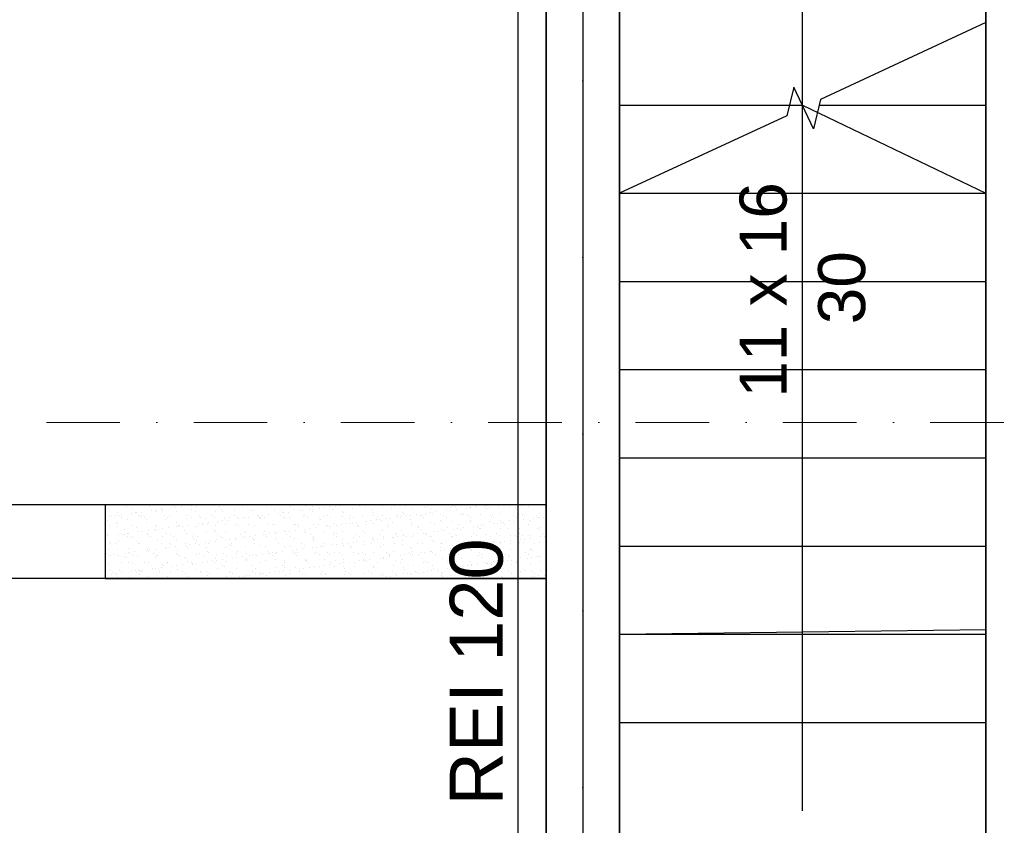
# Model space of a CAD drawing. Header units: millimetres. Extents: x -7023 to 53801, y 9849 to 33561.
# Tile 49 of 256: x 8721 to 9056, y 18642 to 18916. Entities that reach past the tile are written whole.
import ezdxf

# ---------------------------------------------------------------- set-up
doc = ezdxf.new("R2010")
doc.units = ezdxf.units.MM
for name, pattern in [('ACAD_ISO03W100', [30, 12, -18]), ('DASHDOT', [1, 0.5, -0.25, 0, -0.25]), ('DASHDOTX2', [2, 1, -0.5, 0, -0.5])]:
    doc.linetypes.add(name, pattern=pattern)
doc.layers.add('.IE_podklad', color=252, linetype='Continuous')
doc.layers.add('PROJEKT osie', color=251, linetype='DASHDOTX2', lineweight=9)
doc.styles.add('Arial CE', font='arial.ttf')
doc.styles.add('Opisowy', font='arial.ttf')

# ---------------------------------------------------------------- blocks, each defined once
blk = doc.blocks.new('OSIE DOMKU')
at = {"layer": 'PROJEKT osie', "ltscale": 30}
blk.add_line((-30336.49, 6224.51), (-30336.49, 4137.08), dxfattribs=at)

msp = doc.modelspace()

# ---------------------------------------------------------------- linework, layer by layer
at = {"layer": '.IE_podklad', "ltscale": 30}
msp.add_line((8912.58, 19961.54), (8912.58, 17874.11), dxfattribs=at)
at = {"layer": '.IE_podklad', "linetype": 'ACAD_ISO03W100', "lineweight": 30, "ltscale": 0.4}
msp.add_line((8925.06, 19787.05), (8925.06, 18133.37), dxfattribs=at)
at = {"layer": '.IE_podklad', "lineweight": 35}
for p, q in [((8900.06, 18523.76), (8900.06, 19717.61)), ((8925.06, 19692.61), (8925.06, 18523.76)), ((9049.57, 18514.06), (9049.57, 19422.59))]:
    msp.add_line(p, q, dxfattribs=at)
at = {"layer": '.IE_podklad'}
for p, q in [((8890.6, 18348.06), (8890.6, 19130.61)), ((8987.31, 18856.61), (8987.31, 18886.61)), ((8987.31, 18886.61), (9049.57, 18856.61)), ((8992.91, 18886.61), (9049.57, 18886.61)), ((8925.06, 18856.61), (9049.57, 18856.61)), ((8987.31, 18646.61), (8987.31, 18856.61)), ((8925.06, 18826.61), (9049.57, 18826.61)), ((8925.06, 18796.61), (9049.57, 18796.61)), ((8925.06, 18766.61), (9049.57, 18766.61)), ((8900.06, 18750.61), (8750.06, 18750.61)), ((8750.06, 18750.61), (8750.06, 18725.61)), ((8750.59, 18750.28), (8750.59, 18750.28)), ((8757.38, 18750.1), (8757.38, 18750.1)), ((8757.45, 18750.53), (8757.45, 18750.53)), ((8765.29, 18750.11), (8765.29, 18750.11)), ((8770.6, 18750.58), (8770.6, 18750.58)), ((8773.2, 18750.13), (8773.2, 18750.13)), ((8776.06, 18749.93), (8776.06, 18749.93)), ((8779.51, 18750.38), (8779.51, 18750.38)), ((8780.83, 18750.56), (8780.83, 18750.56)), ((8781.11, 18750.14), (8781.11, 18750.14)), ((8789.02, 18750.15), (8789.02, 18750.15)), ((8796.93, 18750.17), (8796.93, 18750.17)), ((8804.84, 18750.18), (8804.84, 18750.18)), ((8812.75, 18750.2), (8812.75, 18750.2)), ((8818.28, 18750.42), (8818.28, 18750.42)), ((8820.66, 18750.21), (8820.66, 18750.21)), ((8826.26, 18749.96), (8826.26, 18749.96)), ((8828.57, 18750.23), (8828.57, 18750.23)), ((8829.71, 18750.42), (8829.71, 18750.42)), ((8831.03, 18750.59), (8831.03, 18750.59)), ((8836.48, 18750.24), (8836.48, 18750.24)), ((8838.28, 18750.53), (8838.28, 18750.53)), ((8838.75, 18750.1), (8838.75, 18750.1)), ((8844.39, 18750.25), (8844.39, 18750.25)), ((8848.6, 18750.31), (8848.6, 18750.31)), ((8852.3, 18750.27), (8852.3, 18750.27)), ((8858.76, 18750.22), (8858.76, 18750.22)), ((8859.23, 18749.79), (8859.23, 18749.79)), ((8860.21, 18750.28), (8860.21, 18750.28)), ((8867.56, 18749.74), (8867.56, 18749.74)), ((8868.12, 18750.3), (8868.12, 18750.3)), ((8869.07, 18750), (8869.07, 18750)), ((8874.21, 18749.82), (8874.21, 18749.82)), ((8874.39, 18749.72), (8874.39, 18749.72)), ((8876.03, 18750.31), (8876.03, 18750.31)), ((8876.46, 18750), (8876.46, 18750)), ((8879.24, 18749.91), (8879.24, 18749.91)), ((8879.91, 18750.45), (8879.91, 18750.45)), ((8880.71, 18749.79), (8880.71, 18749.79)), ((8883.94, 18750.33), (8883.94, 18750.33)), ((8887.57, 18750.04), (8887.57, 18750.04)), ((8891.85, 18750.34), (8891.85, 18750.34)), ((8894.22, 18750.12), (8894.22, 18750.12)), ((8899.76, 18750.36), (8899.76, 18750.36)), ((8751.42, 18747.1), (8751.42, 18747.1)), ((8752.16, 18746.78), (8752.16, 18746.78)), ((8753.48, 18746.96), (8753.48, 18746.96)), ((8754.17, 18748.02), (8754.17, 18748.02)), ((8754.5, 18746.88), (8754.5, 18746.88)), ((8755.54, 18747.23), (8755.54, 18747.23)), ((8758.99, 18747.68), (8758.99, 18747.68)), ((8759.05, 18749.33), (8759.05, 18749.33)), ((8760.32, 18747.86), (8760.32, 18747.86)), ((8760.67, 18747.99), (8760.67, 18747.99)), ((8761.58, 18747.01), (8761.58, 18747.01)), ((8762.05, 18746.58), (8762.05, 18746.58)), ((8762.38, 18748.13), (8762.38, 18748.13)), ((8762.41, 18746.89), (8762.41, 18746.89)), ((8765.83, 18748.58), (8765.83, 18748.58)), ((8767.15, 18748.76), (8767.15, 18748.76)), ((8767.53, 18748.23), (8767.53, 18748.23)), ((8769.22, 18749.24), (8769.22, 18749.24)), ((8769.22, 18749.03), (8769.22, 18749.03)), ((8769.69, 18748.81), (8769.69, 18748.81)), ((8770.32, 18746.9), (8770.32, 18746.9)), ((8771.9, 18746.79), (8771.9, 18746.79)), ((8772.67, 18749.48), (8772.67, 18749.48)), ((8773.99, 18749.66), (8773.99, 18749.66)), ((8774.18, 18748.32), (8774.18, 18748.32)), ((8778.23, 18746.92), (8778.23, 18746.92)), ((8779.53, 18749.01), (8779.53, 18749.01)), ((8780.68, 18748.29), (8780.68, 18748.29)), ((8782.06, 18746.7), (8782.06, 18746.7)), ((8786.14, 18746.93), (8786.14, 18746.93)), ((8787.54, 18748.53), (8787.54, 18748.53)), ((8789.69, 18748.93), (8789.69, 18748.93)), ((8790.16, 18748.5), (8790.16, 18748.5)), ((8792.37, 18746.47), (8792.37, 18746.47)), ((8794.05, 18746.95), (8794.05, 18746.95)), ((8794.19, 18748.62), (8794.19, 18748.62)), ((8800.01, 18748.7), (8800.01, 18748.7)), ((8800.68, 18748.59), (8800.68, 18748.59)), ((8801.96, 18746.96), (8801.96, 18746.96)), ((8802.36, 18746.82), (8802.36, 18746.82)), ((8802.54, 18746.39), (8802.54, 18746.39)), ((8803.68, 18746.99), (8803.68, 18746.99)), ((8805.75, 18747.26), (8805.75, 18747.26)), ((8807.55, 18748.83), (8807.55, 18748.83)), ((8809.2, 18747.72), (8809.2, 18747.72)), ((8809.87, 18746.98), (8809.87, 18746.98)), ((8810.17, 18748.62), (8810.17, 18748.62)), ((8810.52, 18747.89), (8810.52, 18747.89)), ((8810.64, 18748.19), (8810.64, 18748.19)), ((8812.58, 18748.16), (8812.58, 18748.16)), ((8814.19, 18748.92), (8814.19, 18748.92)), ((8816.03, 18748.62), (8816.03, 18748.62)), ((8817.35, 18748.79), (8817.35, 18748.79)), ((8817.63, 18746.54), (8817.63, 18746.54)), ((8817.78, 18746.99), (8817.78, 18746.99)), ((8819.42, 18749.06), (8819.42, 18749.06)), ((8820.48, 18748.39), (8820.48, 18748.39)), ((8820.69, 18748.89), (8820.69, 18748.89)), ((8822.87, 18749.52), (8822.87, 18749.52)), ((8824.19, 18749.69), (8824.19, 18749.69)), ((8824.28, 18746.62), (8824.28, 18746.62)), ((8825.69, 18747), (8825.69, 18747)), ((8827.55, 18749.14), (8827.55, 18749.14)), ((8830.65, 18748.3), (8830.65, 18748.3)), ((8830.77, 18746.59), (8830.77, 18746.59)), ((8831.12, 18747.87), (8831.12, 18747.87)), ((8833.6, 18747.02), (8833.6, 18747.02)), ((8834.2, 18749.22), (8834.2, 18749.22)), ((8837.63, 18746.84), (8837.63, 18746.84)), ((8840.7, 18749.19), (8840.7, 18749.19)), ((8840.96, 18748.08), (8840.96, 18748.08)), ((8841.51, 18747.03), (8841.51, 18747.03)), ((8844.28, 18746.92), (8844.28, 18746.92)), ((8847.56, 18749.44), (8847.56, 18749.44)), ((8849.11, 18746.4), (8849.11, 18746.4)), ((8849.42, 18747.05), (8849.42, 18747.05)), ((8850.49, 18746.37), (8850.49, 18746.37)), ((8850.78, 18746.89), (8850.78, 18746.89)), ((8851.13, 18747.99), (8851.13, 18747.99)), ((8851.59, 18747.56), (8851.59, 18747.56)), ((8852.56, 18746.85), (8852.56, 18746.85)), ((8853.88, 18747.02), (8853.88, 18747.02)), ((8854.21, 18749.52), (8854.21, 18749.52)), ((8855.95, 18747.3), (8855.95, 18747.3)), ((8857.33, 18747.06), (8857.33, 18747.06)), ((8857.64, 18747.14), (8857.64, 18747.14)), ((8858.4, 18746.38), (8858.4, 18746.38)), ((8859.4, 18747.75), (8859.4, 18747.75)), ((8860.7, 18749.49), (8860.7, 18749.49)), ((8860.72, 18747.92), (8860.72, 18747.92)), ((8861.44, 18747.77), (8861.44, 18747.77)), ((8862.78, 18748.2), (8862.78, 18748.2)), ((8864.29, 18747.22), (8864.29, 18747.22)), ((8865.24, 18747.08), (8865.24, 18747.08)), ((8866.23, 18748.65), (8866.23, 18748.65)), ((8866.31, 18746.39), (8866.31, 18746.39)), ((8867.56, 18748.82), (8867.56, 18748.82)), ((8869.62, 18749.1), (8869.62, 18749.1)), ((8870.79, 18747.19), (8870.79, 18747.19)), ((8871.6, 18747.68), (8871.6, 18747.68)), ((8872.07, 18747.25), (8872.07, 18747.25)), ((8873.07, 18749.55), (8873.07, 18749.55)), ((8873.15, 18747.09), (8873.15, 18747.09)), ((8874.22, 18746.41), (8874.22, 18746.41)), ((8877.65, 18747.44), (8877.65, 18747.44)), ((8879.71, 18749.48), (8879.71, 18749.48)), ((8881.06, 18747.11), (8881.06, 18747.11)), ((8881.92, 18747.46), (8881.92, 18747.46)), ((8882.13, 18746.42), (8882.13, 18746.42)), ((8884.3, 18747.53), (8884.3, 18747.53)), ((8888.97, 18747.12), (8888.97, 18747.12)), ((8889.55, 18749.68), (8889.55, 18749.68)), ((8890.04, 18746.44), (8890.04, 18746.44)), ((8890.79, 18747.49), (8890.79, 18747.49)), ((8892.08, 18747.37), (8892.08, 18747.37)), ((8892.55, 18746.94), (8892.55, 18746.94)), ((8896.88, 18747.13), (8896.88, 18747.13)), ((8897.65, 18747.74), (8897.65, 18747.74)), ((8897.95, 18746.45), (8897.95, 18746.45)), ((8899.31, 18746.43), (8899.31, 18746.43)), ((8899.72, 18749.6), (8899.72, 18749.6)), ((8750.75, 18745.39), (8750.75, 18745.39)), ((8751.52, 18743.72), (8751.52, 18743.72)), ((8753.95, 18744.78), (8753.95, 18744.78)), ((8754.33, 18743.12), (8754.33, 18743.12)), ((8754.41, 18744.35), (8754.41, 18744.35)), ((8755.57, 18746.19), (8755.57, 18746.19)), ((8757.61, 18745.64), (8757.61, 18745.64)), ((8759.43, 18743.74), (8759.43, 18743.74)), ((8760.83, 18743.09), (8760.83, 18743.09)), ((8763.48, 18746.21), (8763.48, 18746.21)), ((8764.26, 18745.72), (8764.26, 18745.72)), ((8764.26, 18744.56), (8764.26, 18744.56)), ((8767.34, 18743.75), (8767.34, 18743.75)), ((8767.69, 18743.34), (8767.69, 18743.34)), ((8770.76, 18745.69), (8770.76, 18745.69)), ((8771.39, 18746.22), (8771.39, 18746.22)), ((8774.34, 18743.42), (8774.34, 18743.42)), ((8774.42, 18744.47), (8774.42, 18744.47)), ((8774.89, 18744.04), (8774.89, 18744.04)), ((8775.01, 18743.22), (8775.01, 18743.22)), ((8775.25, 18743.77), (8775.25, 18743.77)), ((8776.33, 18743.39), (8776.33, 18743.39)), ((8777.62, 18745.94), (8777.62, 18745.94)), ((8778.4, 18743.66), (8778.4, 18743.66)), ((8779.3, 18746.24), (8779.3, 18746.24)), ((8780.84, 18743.39), (8780.84, 18743.39)), ((8781.85, 18744.12), (8781.85, 18744.12)), ((8782.53, 18746.27), (8782.53, 18746.27)), ((8783.16, 18743.78), (8783.16, 18743.78)), ((8783.17, 18744.29), (8783.17, 18744.29)), ((8784.26, 18746.02), (8784.26, 18746.02)), ((8784.74, 18744.24), (8784.74, 18744.24)), ((8785.23, 18744.56), (8785.23, 18744.56)), ((8787.21, 18746.25), (8787.21, 18746.25)), ((8787.7, 18743.64), (8787.7, 18743.64)), ((8788.68, 18745.02), (8788.68, 18745.02)), ((8790.01, 18745.19), (8790.01, 18745.19)), ((8790.76, 18745.99), (8790.76, 18745.99)), ((8791.07, 18743.79), (8791.07, 18743.79)), ((8792.07, 18745.46), (8792.07, 18745.46)), ((8794.35, 18743.72), (8794.35, 18743.72)), ((8794.9, 18744.16), (8794.9, 18744.16)), ((8795.12, 18746.26), (8795.12, 18746.26)), ((8795.37, 18743.73), (8795.37, 18743.73)), ((8795.52, 18745.92), (8795.52, 18745.92)), ((8796.84, 18746.09), (8796.84, 18746.09)), ((8797.62, 18746.24), (8797.62, 18746.24)), ((8798.91, 18746.36), (8798.91, 18746.36)), ((8798.98, 18743.81), (8798.98, 18743.81)), ((8800.84, 18743.69), (8800.84, 18743.69)), ((8803, 18745.96), (8803, 18745.96)), ((8803.03, 18746.28), (8803.03, 18746.28)), ((8804.27, 18746.32), (8804.27, 18746.32)), ((8805.21, 18743.93), (8805.21, 18743.93)), ((8806.89, 18743.82), (8806.89, 18743.82)), ((8807.71, 18743.94), (8807.71, 18743.94)), ((8810.77, 18746.29), (8810.77, 18746.29)), ((8810.94, 18746.29), (8810.94, 18746.29)), ((8812.85, 18746.16), (8812.85, 18746.16)), ((8814.35, 18744.03), (8814.35, 18744.03)), ((8814.8, 18743.84), (8814.8, 18743.84)), ((8815.38, 18743.85), (8815.38, 18743.85)), ((8815.85, 18743.42), (8815.85, 18743.42)), ((8818.85, 18746.31), (8818.85, 18746.31)), ((8820.85, 18743.99), (8820.85, 18743.99)), ((8822.71, 18743.85), (8822.71, 18743.85)), ((8823.01, 18746.07), (8823.01, 18746.07)), ((8823.48, 18745.65), (8823.48, 18745.65)), ((8825.21, 18743.25), (8825.21, 18743.25)), ((8825.69, 18743.62), (8825.69, 18743.62)), ((8826.53, 18743.42), (8826.53, 18743.42)), ((8826.76, 18746.32), (8826.76, 18746.32)), ((8827.71, 18744.24), (8827.71, 18744.24)), ((8828.6, 18743.69), (8828.6, 18743.69)), ((8830.62, 18743.87), (8830.62, 18743.87)), ((8832.05, 18744.15), (8832.05, 18744.15)), ((8833.33, 18745.85), (8833.33, 18745.85)), ((8833.37, 18744.32), (8833.37, 18744.32)), ((8834.36, 18744.33), (8834.36, 18744.33)), ((8834.67, 18746.34), (8834.67, 18746.34)), ((8835.44, 18744.59), (8835.44, 18744.59)), ((8835.85, 18743.53), (8835.85, 18743.53)), ((8836.32, 18743.1), (8836.32, 18743.1)), ((8838.53, 18743.88), (8838.53, 18743.88)), ((8838.89, 18745.05), (8838.89, 18745.05)), ((8840.21, 18745.22), (8840.21, 18745.22)), ((8840.86, 18744.29), (8840.86, 18744.29)), ((8842.27, 18745.49), (8842.27, 18745.49)), ((8842.58, 18746.35), (8842.58, 18746.35)), ((8843.49, 18745.76), (8843.49, 18745.76)), ((8843.96, 18745.33), (8843.96, 18745.33)), ((8845.72, 18745.95), (8845.72, 18745.95)), ((8846.17, 18743.31), (8846.17, 18743.31)), ((8846.44, 18743.89), (8846.44, 18743.89)), ((8847.04, 18746.12), (8847.04, 18746.12)), ((8847.72, 18744.54), (8847.72, 18744.54)), ((8853.8, 18745.54), (8853.8, 18745.54)), ((8854.35, 18743.91), (8854.35, 18743.91)), ((8854.37, 18744.63), (8854.37, 18744.63)), ((8856.33, 18743.22), (8856.33, 18743.22)), ((8860.86, 18744.6), (8860.86, 18744.6)), ((8862.26, 18743.92), (8862.26, 18743.92)), ((8863.97, 18745.45), (8863.97, 18745.45)), ((8864.44, 18745.02), (8864.44, 18745.02)), ((8867.72, 18744.84), (8867.72, 18744.84)), ((8870.17, 18743.94), (8870.17, 18743.94)), ((8874.28, 18745.23), (8874.28, 18745.23)), ((8874.37, 18744.93), (8874.37, 18744.93)), ((8875.41, 18743.28), (8875.41, 18743.28)), ((8876.74, 18743.46), (8876.74, 18743.46)), ((8878.08, 18743.95), (8878.08, 18743.95)), ((8878.8, 18743.73), (8878.8, 18743.73)), ((8880.87, 18744.9), (8880.87, 18744.9)), ((8882.25, 18744.18), (8882.25, 18744.18)), ((8883.57, 18744.36), (8883.57, 18744.36)), ((8884.44, 18745.14), (8884.44, 18745.14)), ((8884.91, 18744.71), (8884.91, 18744.71)), ((8885.64, 18744.63), (8885.64, 18744.63)), ((8885.99, 18743.97), (8885.99, 18743.97)), ((8887.73, 18745.14), (8887.73, 18745.14)), ((8889.09, 18745.08), (8889.09, 18745.08)), ((8890.41, 18745.26), (8890.41, 18745.26)), ((8892.47, 18745.53), (8892.47, 18745.53)), ((8893.9, 18743.98), (8893.9, 18743.98)), ((8894.38, 18745.23), (8894.38, 18745.23)), ((8894.76, 18744.91), (8894.76, 18744.91)), ((8895.92, 18745.98), (8895.92, 18745.98)), ((8897.25, 18746.16), (8897.25, 18746.16)), ((8750.91, 18740.49), (8750.91, 18740.49)), ((8751.05, 18740.06), (8751.05, 18740.06)), ((8754.5, 18740.52), (8754.5, 18740.52)), ((8755.82, 18740.69), (8755.82, 18740.69)), ((8756.55, 18740.51), (8756.55, 18740.51)), ((8756.62, 18742.33), (8756.62, 18742.33)), ((8757.63, 18739.83), (8757.63, 18739.83)), ((8757.77, 18740.74), (8757.77, 18740.74)), ((8757.89, 18740.96), (8757.89, 18740.96)), ((8759.15, 18740.01), (8759.15, 18740.01)), ((8761.34, 18741.42), (8761.34, 18741.42)), ((8762.66, 18741.59), (8762.66, 18741.59)), ((8764.42, 18740.83), (8764.42, 18740.83)), ((8764.46, 18740.53), (8764.46, 18740.53)), ((8764.72, 18741.86), (8764.72, 18741.86)), ((8765.54, 18739.85), (8765.54, 18739.85)), ((8766.79, 18742.24), (8766.79, 18742.24)), ((8767.26, 18741.81), (8767.26, 18741.81)), ((8768.17, 18742.32), (8768.17, 18742.32)), ((8769.47, 18739.79), (8769.47, 18739.79)), ((8769.49, 18742.49), (8769.49, 18742.49)), ((8770.92, 18740.8), (8770.92, 18740.8)), ((8771.56, 18742.76), (8771.56, 18742.76)), ((8772.37, 18740.54), (8772.37, 18740.54)), ((8773.45, 18739.86), (8773.45, 18739.86)), ((8777.1, 18742.01), (8777.1, 18742.01)), ((8777.78, 18741.04), (8777.78, 18741.04)), ((8779.63, 18739.7), (8779.63, 18739.7)), ((8780.28, 18740.56), (8780.28, 18740.56)), ((8781.36, 18739.88), (8781.36, 18739.88)), ((8784.42, 18741.13), (8784.42, 18741.13)), ((8787.26, 18741.93), (8787.26, 18741.93)), ((8787.73, 18741.5), (8787.73, 18741.5)), ((8788.19, 18740.57), (8788.19, 18740.57)), ((8789.27, 18739.89), (8789.27, 18739.89)), ((8790.92, 18741.1), (8790.92, 18741.1)), ((8796.1, 18740.59), (8796.1, 18740.59)), ((8797.18, 18739.9), (8797.18, 18739.9)), ((8797.58, 18741.7), (8797.58, 18741.7)), ((8797.78, 18741.34), (8797.78, 18741.34)), ((8799.19, 18739.82), (8799.19, 18739.82)), ((8801.25, 18740.09), (8801.25, 18740.09)), ((8804.01, 18740.6), (8804.01, 18740.6)), ((8804.43, 18741.43), (8804.43, 18741.43)), ((8804.7, 18740.55), (8804.7, 18740.55)), ((8805.09, 18739.92), (8805.09, 18739.92)), ((8806.02, 18740.72), (8806.02, 18740.72)), ((8807.74, 18741.62), (8807.74, 18741.62)), ((8808.09, 18740.99), (8808.09, 18740.99)), ((8808.21, 18741.19), (8808.21, 18741.19)), ((8810.93, 18741.4), (8810.93, 18741.4)), ((8811.54, 18741.45), (8811.54, 18741.45)), ((8811.92, 18740.62), (8811.92, 18740.62)), ((8812.86, 18741.62), (8812.86, 18741.62)), ((8813, 18739.93), (8813, 18739.93)), ((8814.92, 18741.89), (8814.92, 18741.89)), ((8817.79, 18741.64), (8817.79, 18741.64)), ((8818.06, 18741.39), (8818.06, 18741.39)), ((8818.37, 18742.35), (8818.37, 18742.35)), ((8819.7, 18742.52), (8819.7, 18742.52)), ((8819.83, 18740.63), (8819.83, 18740.63)), ((8820.91, 18739.95), (8820.91, 18739.95)), ((8821.76, 18742.79), (8821.76, 18742.79)), ((8824.44, 18741.73), (8824.44, 18741.73)), ((8827.74, 18740.64), (8827.74, 18740.64)), ((8828.22, 18741.3), (8828.22, 18741.3)), ((8828.69, 18740.87), (8828.69, 18740.87)), ((8828.82, 18739.96), (8828.82, 18739.96)), ((8830.93, 18741.7), (8830.93, 18741.7)), ((8835.65, 18740.66), (8835.65, 18740.66)), ((8836.73, 18739.98), (8836.73, 18739.98)), ((8837.79, 18741.94), (8837.79, 18741.94)), ((8838.53, 18741.08), (8838.53, 18741.08)), ((8843.56, 18740.67), (8843.56, 18740.67)), ((8844.44, 18742.03), (8844.44, 18742.03)), ((8844.63, 18739.99), (8844.63, 18739.99)), ((8848.06, 18739.68), (8848.06, 18739.68)), ((8848.7, 18740.99), (8848.7, 18740.99)), ((8849.16, 18740.56), (8849.16, 18740.56)), ((8849.39, 18739.86), (8849.39, 18739.86)), ((8850.94, 18742), (8850.94, 18742)), ((8851.45, 18740.13), (8851.45, 18740.13)), ((8851.47, 18740.69), (8851.47, 18740.69)), ((8852.54, 18740), (8852.54, 18740)), ((8854.53, 18739.73), (8854.53, 18739.73)), ((8854.9, 18740.58), (8854.9, 18740.58)), ((8856.22, 18740.76), (8856.22, 18740.76)), ((8856.8, 18742.79), (8856.8, 18742.79)), ((8857.8, 18742.25), (8857.8, 18742.25)), ((8858.29, 18741.03), (8858.29, 18741.03)), ((8859.01, 18740.77), (8859.01, 18740.77)), ((8859.38, 18740.7), (8859.38, 18740.7)), ((8860.45, 18740.02), (8860.45, 18740.02)), ((8861.02, 18739.7), (8861.02, 18739.7)), ((8861.74, 18741.48), (8861.74, 18741.48)), ((8863.06, 18741.66), (8863.06, 18741.66)), ((8864.45, 18742.33), (8864.45, 18742.33)), ((8865.13, 18741.93), (8865.13, 18741.93)), ((8866.65, 18743), (8866.65, 18743)), ((8867.29, 18740.72), (8867.29, 18740.72)), ((8867.88, 18739.95), (8867.88, 18739.95)), ((8868.36, 18740.03), (8868.36, 18740.03)), ((8868.58, 18742.38), (8868.58, 18742.38)), ((8869.17, 18740.68), (8869.17, 18740.68)), ((8869.64, 18740.25), (8869.64, 18740.25)), ((8869.9, 18742.56), (8869.9, 18742.56)), ((8870.95, 18742.3), (8870.95, 18742.3)), ((8871.96, 18742.83), (8871.96, 18742.83)), ((8874.53, 18740.03), (8874.53, 18740.03)), ((8875.2, 18740.73), (8875.2, 18740.73)), ((8876.27, 18740.05), (8876.27, 18740.05)), ((8876.81, 18742.91), (8876.81, 18742.91)), ((8877.28, 18742.48), (8877.28, 18742.48)), ((8877.81, 18742.55), (8877.81, 18742.55)), ((8879.49, 18740.46), (8879.49, 18740.46)), ((8881.03, 18740), (8881.03, 18740)), ((8883.11, 18740.74), (8883.11, 18740.74)), ((8884.18, 18740.06), (8884.18, 18740.06)), ((8884.46, 18742.63), (8884.46, 18742.63)), ((8887.12, 18742.68), (8887.12, 18742.68)), ((8887.89, 18740.25), (8887.89, 18740.25)), ((8889.65, 18740.37), (8889.65, 18740.37)), ((8890.12, 18739.94), (8890.12, 18739.94)), ((8890.95, 18742.6), (8890.95, 18742.6)), ((8891.02, 18740.76), (8891.02, 18740.76)), ((8892.09, 18740.08), (8892.09, 18740.08)), ((8894.54, 18740.33), (8894.54, 18740.33)), ((8897.29, 18742.6), (8897.29, 18742.6)), ((8897.75, 18742.17), (8897.75, 18742.17)), ((8897.81, 18742.85), (8897.81, 18742.85)), ((8898.27, 18739.71), (8898.27, 18739.71)), ((8898.93, 18740.77), (8898.93, 18740.77)), ((8899.59, 18739.89), (8899.59, 18739.89)), ((8899.96, 18740.14), (8899.96, 18740.14)), ((8900, 18740.09), (8900, 18740.09)), ((8751.52, 18737.78), (8751.52, 18737.78)), ((8751.98, 18737.35), (8751.98, 18737.35)), ((8753.57, 18737.36), (8753.57, 18737.36)), ((8754.49, 18738.23), (8754.49, 18738.23)), ((8759.62, 18739.58), (8759.62, 18739.58)), ((8760.99, 18738.2), (8760.99, 18738.2)), ((8761.48, 18737.38), (8761.48, 18737.38)), ((8761.83, 18737.56), (8761.83, 18737.56)), ((8767.85, 18738.44), (8767.85, 18738.44)), ((8769.39, 18737.39), (8769.39, 18737.39)), ((8771.99, 18737.47), (8771.99, 18737.47)), ((8772.46, 18737.04), (8772.46, 18737.04)), ((8773.9, 18736.49), (8773.9, 18736.49)), ((8774.5, 18738.53), (8774.5, 18738.53)), ((8777.3, 18737.4), (8777.3, 18737.4)), ((8777.35, 18736.95), (8777.35, 18736.95)), ((8778.67, 18737.12), (8778.67, 18737.12)), ((8780.1, 18739.27), (8780.1, 18739.27)), ((8780.74, 18737.39), (8780.74, 18737.39)), ((8781, 18738.5), (8781, 18738.5)), ((8782.31, 18737.24), (8782.31, 18737.24)), ((8784.19, 18737.85), (8784.19, 18737.85)), ((8785.21, 18737.42), (8785.21, 18737.42)), ((8785.51, 18738.02), (8785.51, 18738.02)), ((8787.58, 18738.29), (8787.58, 18738.29)), ((8787.86, 18738.75), (8787.86, 18738.75)), ((8789.94, 18739.47), (8789.94, 18739.47)), ((8791.03, 18738.75), (8791.03, 18738.75)), ((8792.35, 18738.92), (8792.35, 18738.92)), ((8792.47, 18737.16), (8792.47, 18737.16)), ((8792.94, 18736.73), (8792.94, 18736.73)), ((8793.12, 18737.43), (8793.12, 18737.43)), ((8794.41, 18739.19), (8794.41, 18739.19)), ((8794.51, 18738.83), (8794.51, 18738.83)), ((8797.86, 18739.65), (8797.86, 18739.65)), ((8797.94, 18736.45), (8797.94, 18736.45)), ((8800.11, 18739.39), (8800.11, 18739.39)), ((8800.57, 18738.96), (8800.57, 18738.96)), ((8801, 18738.8), (8801, 18738.8)), ((8801.03, 18737.45), (8801.03, 18737.45)), ((8802.78, 18736.93), (8802.78, 18736.93)), ((8804.59, 18736.53), (8804.59, 18736.53)), ((8807.87, 18739.05), (8807.87, 18739.05)), ((8808.94, 18737.46), (8808.94, 18737.46)), ((8810.42, 18739.16), (8810.42, 18739.16)), ((8811.09, 18736.5), (8811.09, 18736.5)), ((8812.95, 18736.85), (8812.95, 18736.85)), ((8813.42, 18736.42), (8813.42, 18736.42)), ((8814.51, 18739.13), (8814.51, 18739.13)), ((8816.85, 18737.48), (8816.85, 18737.48)), ((8817.95, 18736.75), (8817.95, 18736.75)), ((8820.58, 18739.07), (8820.58, 18739.07)), ((8821.01, 18739.1), (8821.01, 18739.1)), ((8821.05, 18738.65), (8821.05, 18738.65)), ((8823.26, 18736.62), (8823.26, 18736.62)), ((8824.1, 18736.53), (8824.1, 18736.53)), ((8824.6, 18736.83), (8824.6, 18736.83)), ((8824.76, 18737.49), (8824.76, 18737.49)), ((8827.55, 18736.98), (8827.55, 18736.98)), ((8827.87, 18739.35), (8827.87, 18739.35)), ((8828.88, 18737.15), (8828.88, 18737.15)), ((8830.9, 18738.85), (8830.9, 18738.85)), ((8830.94, 18737.43), (8830.94, 18737.43)), ((8831.09, 18736.8), (8831.09, 18736.8)), ((8832.67, 18737.51), (8832.67, 18737.51)), ((8833.43, 18736.53), (8833.43, 18736.53)), ((8834.39, 18737.88), (8834.39, 18737.88)), ((8834.52, 18739.43), (8834.52, 18739.43)), ((8835.71, 18738.05), (8835.71, 18738.05)), ((8837.78, 18738.33), (8837.78, 18738.33)), ((8837.95, 18737.05), (8837.95, 18737.05)), ((8840.58, 18737.52), (8840.58, 18737.52)), ((8841.02, 18739.4), (8841.02, 18739.4)), ((8841.06, 18738.76), (8841.06, 18738.76)), ((8841.23, 18738.78), (8841.23, 18738.78)), ((8841.53, 18738.33), (8841.53, 18738.33)), ((8842.55, 18738.95), (8842.55, 18738.95)), ((8844.6, 18737.14), (8844.6, 18737.14)), ((8844.61, 18739.23), (8844.61, 18739.23)), ((8847.88, 18739.65), (8847.88, 18739.65)), ((8848.49, 18737.53), (8848.49, 18737.53)), ((8851.1, 18737.1), (8851.1, 18737.1)), ((8851.37, 18738.54), (8851.37, 18738.54)), ((8856.4, 18737.55), (8856.4, 18737.55)), ((8857.96, 18737.35), (8857.96, 18737.35)), ((8861.54, 18738.45), (8861.54, 18738.45)), ((8862.01, 18738.02), (8862.01, 18738.02)), ((8864.31, 18737.56), (8864.31, 18737.56)), ((8864.61, 18737.44), (8864.61, 18737.44)), ((8871.11, 18737.4), (8871.11, 18737.4)), ((8871.85, 18738.23), (8871.85, 18738.23)), ((8872.22, 18737.58), (8872.22, 18737.58)), ((8874.3, 18736.56), (8874.3, 18736.56)), ((8877.75, 18737.01), (8877.75, 18737.01)), ((8877.97, 18737.65), (8877.97, 18737.65)), ((8879.08, 18737.19), (8879.08, 18737.19)), ((8880.13, 18737.59), (8880.13, 18737.59)), ((8881.14, 18737.46), (8881.14, 18737.46)), ((8882.02, 18738.14), (8882.02, 18738.14)), ((8882.48, 18737.71), (8882.48, 18737.71)), ((8884.59, 18737.91), (8884.59, 18737.91)), ((8884.62, 18737.74), (8884.62, 18737.74)), ((8885.91, 18738.09), (8885.91, 18738.09)), ((8887.98, 18738.36), (8887.98, 18738.36)), ((8888.04, 18737.61), (8888.04, 18737.61)), ((8891.11, 18737.71), (8891.11, 18737.71)), ((8891.43, 18738.81), (8891.43, 18738.81)), ((8892.33, 18737.91), (8892.33, 18737.91)), ((8892.75, 18738.99), (8892.75, 18738.99)), ((8894.82, 18739.26), (8894.82, 18739.26)), ((8895.95, 18737.62), (8895.95, 18737.62)), ((8897.97, 18737.95), (8897.97, 18737.95)), ((8925.06, 18736.61), (9049.57, 18736.61)), ((8750.7, 18734.14), (8750.7, 18734.14)), ((8751.07, 18735.6), (8751.07, 18735.6)), ((8751.33, 18733.52), (8751.33, 18733.52)), ((8751.77, 18733.46), (8751.77, 18733.46)), ((8753.39, 18733.79), (8753.39, 18733.79)), ((8754.19, 18735.33), (8754.19, 18735.33)), ((8754.65, 18733.33), (8754.65, 18733.33)), ((8756.72, 18733.01), (8756.72, 18733.01)), ((8756.84, 18734.25), (8756.84, 18734.25)), ((8757.93, 18735.85), (8757.93, 18735.85)), ((8758.16, 18734.42), (8758.16, 18734.42)), ((8758.61, 18734.15), (8758.61, 18734.15)), ((8759.68, 18733.47), (8759.68, 18733.47)), ((8760.23, 18734.69), (8760.23, 18734.69)), ((8761.15, 18733.3), (8761.15, 18733.3)), ((8763.68, 18735.15), (8763.68, 18735.15)), ((8764.36, 18735.24), (8764.36, 18735.24)), ((8764.58, 18735.93), (8764.58, 18735.93)), ((8764.83, 18734.81), (8764.83, 18734.81)), ((8765, 18735.32), (8765, 18735.32)), ((8766.52, 18734.17), (8766.52, 18734.17)), ((8767.06, 18735.59), (8767.06, 18735.59)), ((8767.59, 18733.49), (8767.59, 18733.49)), ((8768.01, 18733.55), (8768.01, 18733.55)), ((8770.51, 18736.05), (8770.51, 18736.05)), ((8771.08, 18735.9), (8771.08, 18735.9)), ((8771.84, 18736.22), (8771.84, 18736.22)), ((8774.43, 18734.18), (8774.43, 18734.18)), ((8774.66, 18733.64), (8774.66, 18733.64)), ((8774.67, 18735.02), (8774.67, 18735.02)), ((8775.5, 18733.5), (8775.5, 18733.5)), ((8777.94, 18736.15), (8777.94, 18736.15)), ((8781.16, 18733.6), (8781.16, 18733.6)), ((8782.34, 18734.2), (8782.34, 18734.2)), ((8783.41, 18733.52), (8783.41, 18733.52)), ((8784.58, 18736.23), (8784.58, 18736.23)), ((8784.84, 18734.93), (8784.84, 18734.93)), ((8785.3, 18734.5), (8785.3, 18734.5)), ((8788.02, 18733.85), (8788.02, 18733.85)), ((8790.25, 18734.21), (8790.25, 18734.21)), ((8791.08, 18736.2), (8791.08, 18736.2)), ((8791.32, 18733.53), (8791.32, 18733.53)), ((8794.67, 18733.94), (8794.67, 18733.94)), ((8795.15, 18734.7), (8795.15, 18734.7)), ((8798.16, 18734.23), (8798.16, 18734.23)), ((8799.23, 18733.54), (8799.23, 18733.54)), ((8800.2, 18733.38), (8800.2, 18733.38)), ((8801.16, 18733.91), (8801.16, 18733.91)), ((8801.53, 18733.55), (8801.53, 18733.55)), ((8803.59, 18733.83), (8803.59, 18733.83)), ((8805.31, 18734.62), (8805.31, 18734.62)), ((8805.78, 18734.19), (8805.78, 18734.19)), ((8806.07, 18734.24), (8806.07, 18734.24)), ((8807.04, 18734.28), (8807.04, 18734.28)), ((8807.14, 18733.56), (8807.14, 18733.56)), ((8808.03, 18734.15), (8808.03, 18734.15)), ((8808.36, 18734.45), (8808.36, 18734.45)), ((8810.43, 18734.73), (8810.43, 18734.73)), ((8813.88, 18735.18), (8813.88, 18735.18)), ((8813.98, 18734.26), (8813.98, 18734.26)), ((8814.67, 18734.24), (8814.67, 18734.24)), ((8815.05, 18733.57), (8815.05, 18733.57)), ((8815.2, 18735.35), (8815.2, 18735.35)), ((8815.63, 18734.39), (8815.63, 18734.39)), ((8817.27, 18735.63), (8817.27, 18735.63)), ((8820.72, 18736.08), (8820.72, 18736.08)), ((8821.17, 18734.21), (8821.17, 18734.21)), ((8821.89, 18734.27), (8821.89, 18734.27)), ((8822.04, 18736.25), (8822.04, 18736.25)), ((8822.96, 18733.59), (8822.96, 18733.59)), ((8825.79, 18734.3), (8825.79, 18734.3)), ((8826.26, 18733.88), (8826.26, 18733.88)), ((8828.03, 18734.45), (8828.03, 18734.45)), ((8829.8, 18734.28), (8829.8, 18734.28)), ((8830.87, 18733.6), (8830.87, 18733.6)), ((8833.89, 18736.1), (8833.89, 18736.1)), ((8834.68, 18734.54), (8834.68, 18734.54)), ((8836.1, 18734.08), (8836.1, 18734.08)), ((8837.71, 18734.3), (8837.71, 18734.3)), ((8838.78, 18733.62), (8838.78, 18733.62)), ((8841.18, 18734.51), (8841.18, 18734.51)), ((8843.74, 18736.31), (8843.74, 18736.31)), ((8845.62, 18734.31), (8845.62, 18734.31)), ((8846.27, 18733.99), (8846.27, 18733.99)), ((8846.69, 18733.63), (8846.69, 18733.63)), ((8846.74, 18733.56), (8846.74, 18733.56)), ((8848.04, 18734.75), (8848.04, 18734.75)), ((8850.41, 18733.41), (8850.41, 18733.41)), ((8851.73, 18733.59), (8851.73, 18733.59)), ((8853.53, 18734.33), (8853.53, 18734.33)), ((8853.79, 18733.86), (8853.79, 18733.86)), ((8853.9, 18736.22), (8853.9, 18736.22)), ((8854.37, 18735.79), (8854.37, 18735.79)), ((8854.6, 18733.64), (8854.6, 18733.64)), ((8854.69, 18734.84), (8854.69, 18734.84)), ((8856.58, 18733.77), (8856.58, 18733.77)), ((8857.24, 18734.31), (8857.24, 18734.31)), ((8858.57, 18734.49), (8858.57, 18734.49)), ((8860.63, 18734.76), (8860.63, 18734.76)), ((8861.18, 18734.81), (8861.18, 18734.81)), ((8861.44, 18734.34), (8861.44, 18734.34)), ((8862.51, 18733.66), (8862.51, 18733.66)), ((8864.08, 18735.21), (8864.08, 18735.21)), ((8864.22, 18736), (8864.22, 18736)), ((8865.4, 18735.39), (8865.4, 18735.39)), ((8866.74, 18733.68), (8866.74, 18733.68)), ((8867.21, 18733.25), (8867.21, 18733.25)), ((8867.47, 18735.66), (8867.47, 18735.66)), ((8868.04, 18735.05), (8868.04, 18735.05)), ((8869.34, 18734.36), (8869.34, 18734.36)), ((8870.42, 18733.67), (8870.42, 18733.67)), ((8870.92, 18736.11), (8870.92, 18736.11)), ((8872.24, 18736.29), (8872.24, 18736.29)), ((8874.38, 18735.91), (8874.38, 18735.91)), ((8874.69, 18735.14), (8874.69, 18735.14)), ((8874.85, 18735.48), (8874.85, 18735.48)), ((8877.06, 18733.46), (8877.06, 18733.46)), ((8877.25, 18734.37), (8877.25, 18734.37)), ((8878.33, 18733.69), (8878.33, 18733.69)), ((8881.19, 18735.11), (8881.19, 18735.11)), ((8884.69, 18735.68), (8884.69, 18735.68)), ((8885.16, 18734.38), (8885.16, 18734.38)), ((8886.24, 18733.7), (8886.24, 18733.7)), ((8887.22, 18733.37), (8887.22, 18733.37)), ((8888.05, 18735.36), (8888.05, 18735.36)), ((8893.07, 18734.4), (8893.07, 18734.4)), ((8894.15, 18733.72), (8894.15, 18733.72)), ((8894.7, 18735.44), (8894.7, 18735.44)), ((8894.86, 18735.6), (8894.86, 18735.6)), ((8895.32, 18735.17), (8895.32, 18735.17)), ((8897.16, 18732.99), (8897.16, 18732.99)), ((8897.53, 18733.14), (8897.53, 18733.14)), ((8898.13, 18733.06), (8898.13, 18733.06)), ((8751.23, 18730.71), (8751.23, 18730.71)), ((8755.62, 18731), (8755.62, 18731)), ((8757.19, 18732.58), (8757.19, 18732.58)), ((8758.09, 18730.95), (8758.09, 18730.95)), ((8759.4, 18730.56), (8759.4, 18730.56)), ((8763.53, 18731.02), (8763.53, 18731.02)), ((8764.74, 18731.04), (8764.74, 18731.04)), ((8767.04, 18732.79), (8767.04, 18732.79)), ((8769.56, 18730.47), (8769.56, 18730.47)), ((8770.03, 18730.04), (8770.03, 18730.04)), ((8771.24, 18731.01), (8771.24, 18731.01)), ((8771.44, 18731.03), (8771.44, 18731.03)), ((8772.86, 18729.78), (8772.86, 18729.78)), ((8774.18, 18729.95), (8774.18, 18729.95)), ((8776.24, 18730.23), (8776.24, 18730.23)), ((8777.2, 18732.7), (8777.2, 18732.7)), ((8777.67, 18732.27), (8777.67, 18732.27)), ((8778.1, 18731.25), (8778.1, 18731.25)), ((8779.35, 18731.04), (8779.35, 18731.04)), ((8779.69, 18730.68), (8779.69, 18730.68)), ((8779.88, 18730.24), (8779.88, 18730.24)), ((8781.02, 18730.85), (8781.02, 18730.85)), ((8783.08, 18731.13), (8783.08, 18731.13)), ((8784.74, 18731.34), (8784.74, 18731.34)), ((8786.53, 18731.58), (8786.53, 18731.58)), ((8787.26, 18731.06), (8787.26, 18731.06)), ((8787.51, 18732.47), (8787.51, 18732.47)), ((8787.85, 18731.75), (8787.85, 18731.75)), ((8789.92, 18732.03), (8789.92, 18732.03)), ((8790.04, 18730.16), (8790.04, 18730.16)), ((8790.51, 18729.73), (8790.51, 18729.73)), ((8791.24, 18731.31), (8791.24, 18731.31)), ((8793.37, 18732.48), (8793.37, 18732.48)), ((8794.69, 18732.65), (8794.69, 18732.65)), ((8795.17, 18731.07), (8795.17, 18731.07)), ((8796.75, 18732.93), (8796.75, 18732.93)), ((8797.68, 18732.39), (8797.68, 18732.39)), ((8798.1, 18731.55), (8798.1, 18731.55)), ((8798.15, 18731.96), (8798.15, 18731.96)), ((8800.35, 18729.93), (8800.35, 18729.93)), ((8803.08, 18731.09), (8803.08, 18731.09)), ((8804.75, 18731.64), (8804.75, 18731.64)), ((8807.99, 18732.16), (8807.99, 18732.16)), ((8810.52, 18729.85), (8810.52, 18729.85)), ((8810.99, 18731.1), (8810.99, 18731.1)), ((8811.25, 18731.61), (8811.25, 18731.61)), ((8818.11, 18731.86), (8818.11, 18731.86)), ((8818.15, 18732.07), (8818.15, 18732.07)), ((8818.62, 18731.65), (8818.62, 18731.65)), ((8818.9, 18731.12), (8818.9, 18731.12)), ((8820.83, 18729.62), (8820.83, 18729.62)), ((8823.06, 18729.81), (8823.06, 18729.81)), ((8824.38, 18729.99), (8824.38, 18729.99)), ((8824.76, 18731.94), (8824.76, 18731.94)), ((8826.45, 18730.26), (8826.45, 18730.26)), ((8826.81, 18731.13), (8826.81, 18731.13)), ((8828.47, 18731.85), (8828.47, 18731.85)), ((8829.9, 18730.71), (8829.9, 18730.71)), ((8831.22, 18730.89), (8831.22, 18730.89)), ((8831.25, 18731.91), (8831.25, 18731.91)), ((8833.28, 18731.16), (8833.28, 18731.16)), ((8834.72, 18731.14), (8834.72, 18731.14)), ((8834.84, 18729.64), (8834.84, 18729.64)), ((8836.73, 18731.61), (8836.73, 18731.61)), ((8838.05, 18731.79), (8838.05, 18731.79)), ((8838.11, 18732.16), (8838.11, 18732.16)), ((8838.63, 18731.76), (8838.63, 18731.76)), ((8839.1, 18731.33), (8839.1, 18731.33)), ((8840.12, 18732.06), (8840.12, 18732.06)), ((8842.63, 18731.16), (8842.63, 18731.16)), ((8843.57, 18732.51), (8843.57, 18732.51)), ((8844.76, 18732.24), (8844.76, 18732.24)), ((8844.89, 18732.69), (8844.89, 18732.69)), ((8846.96, 18732.96), (8846.96, 18732.96)), ((8848.2, 18729.86), (8848.2, 18729.86)), ((8848.94, 18731.54), (8848.94, 18731.54)), ((8850.54, 18731.17), (8850.54, 18731.17)), ((8851.26, 18732.21), (8851.26, 18732.21)), ((8854.85, 18729.94), (8854.85, 18729.94)), ((8858.12, 18732.46), (8858.12, 18732.46)), ((8858.45, 18731.19), (8858.45, 18731.19)), ((8859.11, 18731.45), (8859.11, 18731.45)), ((8859.58, 18731.02), (8859.58, 18731.02)), ((8861.34, 18729.91), (8861.34, 18729.91)), ((8864.77, 18732.54), (8864.77, 18732.54)), ((8866.36, 18731.2), (8866.36, 18731.2)), ((8868.2, 18730.16), (8868.2, 18730.16)), ((8869.42, 18731.23), (8869.42, 18731.23)), ((8871.27, 18732.51), (8871.27, 18732.51)), ((8873.26, 18729.85), (8873.26, 18729.85)), ((8874.27, 18731.22), (8874.27, 18731.22)), ((8874.58, 18730.02), (8874.58, 18730.02)), ((8874.85, 18730.25), (8874.85, 18730.25)), ((8876.65, 18730.29), (8876.65, 18730.29)), ((8878.13, 18732.76), (8878.13, 18732.76)), ((8879.59, 18731.14), (8879.59, 18731.14)), ((8880.05, 18730.71), (8880.05, 18730.71)), ((8880.1, 18730.75), (8880.1, 18730.75)), ((8881.35, 18730.21), (8881.35, 18730.21)), ((8881.42, 18730.92), (8881.42, 18730.92)), ((8882.18, 18731.23), (8882.18, 18731.23)), ((8883.48, 18731.19), (8883.48, 18731.19)), ((8884.78, 18732.84), (8884.78, 18732.84)), ((8886.93, 18731.65), (8886.93, 18731.65)), ((8887.69, 18732.94), (8887.69, 18732.94)), ((8888.21, 18730.46), (8888.21, 18730.46)), ((8888.26, 18731.82), (8888.26, 18731.82)), ((8889.9, 18730.91), (8889.9, 18730.91)), ((8890.09, 18731.25), (8890.09, 18731.25)), ((8890.32, 18732.09), (8890.32, 18732.09)), ((8891.27, 18732.81), (8891.27, 18732.81)), ((8893.77, 18732.55), (8893.77, 18732.55)), ((8894.86, 18730.55), (8894.86, 18730.55)), ((8895.09, 18732.72), (8895.09, 18732.72)), ((8898, 18731.26), (8898, 18731.26)), ((8751.76, 18728.33), (8751.76, 18728.33)), ((8752.35, 18727.08), (8752.35, 18727.08)), ((8752.75, 18727.78), (8752.75, 18727.78)), ((8753.67, 18727.25), (8753.67, 18727.25)), ((8753.82, 18727.1), (8753.82, 18727.1)), ((8754.81, 18728.44), (8754.81, 18728.44)), ((8755.73, 18727.53), (8755.73, 18727.53)), ((8759.18, 18727.98), (8759.18, 18727.98)), ((8760.5, 18728.15), (8760.5, 18728.15)), ((8760.66, 18727.79), (8760.66, 18727.79)), ((8761.31, 18728.41), (8761.31, 18728.41)), ((8761.73, 18727.11), (8761.73, 18727.11)), ((8761.93, 18728.24), (8761.93, 18728.24)), ((8762.4, 18727.81), (8762.4, 18727.81)), ((8762.57, 18728.43), (8762.57, 18728.43)), ((8766.02, 18728.88), (8766.02, 18728.88)), ((8767.34, 18729.05), (8767.34, 18729.05)), ((8768.17, 18728.66), (8768.17, 18728.66)), ((8768.57, 18727.81), (8768.57, 18727.81)), ((8769.41, 18729.33), (8769.41, 18729.33)), ((8769.64, 18727.13), (8769.64, 18727.13)), ((8772.24, 18728.02), (8772.24, 18728.02)), ((8774.82, 18728.74), (8774.82, 18728.74)), ((8776.48, 18727.82), (8776.48, 18727.82)), ((8777.55, 18727.14), (8777.55, 18727.14)), ((8778.26, 18726.36), (8778.26, 18726.36)), ((8781.32, 18728.71), (8781.32, 18728.71)), ((8782.41, 18727.93), (8782.41, 18727.93)), ((8782.87, 18727.5), (8782.87, 18727.5)), ((8784.39, 18727.84), (8784.39, 18727.84)), ((8784.9, 18726.44), (8784.9, 18726.44)), ((8785.46, 18727.15), (8785.46, 18727.15)), ((8788.18, 18728.96), (8788.18, 18728.96)), ((8791.4, 18726.41), (8791.4, 18726.41)), ((8792.3, 18727.85), (8792.3, 18727.85)), ((8792.72, 18727.7), (8792.72, 18727.7)), ((8793.37, 18727.17), (8793.37, 18727.17)), ((8794.83, 18729.04), (8794.83, 18729.04)), ((8797.03, 18726.39), (8797.03, 18726.39)), ((8798.26, 18726.66), (8798.26, 18726.66)), ((8799.1, 18726.66), (8799.1, 18726.66)), ((8800.21, 18727.87), (8800.21, 18727.87)), ((8801.28, 18727.18), (8801.28, 18727.18)), ((8801.32, 18729.01), (8801.32, 18729.01)), ((8802.55, 18727.11), (8802.55, 18727.11)), ((8802.88, 18727.62), (8802.88, 18727.62)), ((8803.35, 18727.19), (8803.35, 18727.19)), ((8803.87, 18727.29), (8803.87, 18727.29)), ((8804.91, 18726.75), (8804.91, 18726.75)), ((8805.93, 18727.56), (8805.93, 18727.56)), ((8808.12, 18727.88), (8808.12, 18727.88)), ((8808.19, 18729.26), (8808.19, 18729.26)), ((8809.19, 18727.2), (8809.19, 18727.2)), ((8809.38, 18728.01), (8809.38, 18728.01)), ((8810.71, 18728.19), (8810.71, 18728.19)), ((8810.99, 18729.42), (8810.99, 18729.42)), ((8811.41, 18726.71), (8811.41, 18726.71)), ((8812.77, 18728.46), (8812.77, 18728.46)), ((8813.2, 18727.39), (8813.2, 18727.39)), ((8814.83, 18729.34), (8814.83, 18729.34)), ((8816.03, 18727.89), (8816.03, 18727.89)), ((8816.22, 18728.91), (8816.22, 18728.91)), ((8817.1, 18727.21), (8817.1, 18727.21)), ((8817.54, 18729.09), (8817.54, 18729.09)), ((8818.27, 18726.96), (8818.27, 18726.96)), ((8819.61, 18729.36), (8819.61, 18729.36)), ((8821.33, 18729.31), (8821.33, 18729.31)), ((8823.36, 18727.3), (8823.36, 18727.3)), ((8823.83, 18726.88), (8823.83, 18726.88)), ((8823.94, 18727.91), (8823.94, 18727.91)), ((8824.92, 18727.05), (8824.92, 18727.05)), ((8825.01, 18727.23), (8825.01, 18727.23)), ((8828.19, 18729.56), (8828.19, 18729.56)), ((8831, 18729.53), (8831, 18729.53)), ((8831.41, 18727.02), (8831.41, 18727.02)), ((8831.46, 18729.1), (8831.46, 18729.1)), ((8831.85, 18727.92), (8831.85, 18727.92)), ((8832.92, 18727.24), (8832.92, 18727.24)), ((8833.67, 18727.08), (8833.67, 18727.08)), ((8838.27, 18727.26), (8838.27, 18727.26)), ((8839.76, 18727.94), (8839.76, 18727.94)), ((8840.83, 18727.26), (8840.83, 18727.26)), ((8841.31, 18729.31), (8841.31, 18729.31)), ((8841.34, 18729.61), (8841.34, 18729.61)), ((8843.84, 18726.99), (8843.84, 18726.99)), ((8844.31, 18726.56), (8844.31, 18726.56)), ((8844.92, 18727.35), (8844.92, 18727.35)), ((8847.23, 18726.42), (8847.23, 18726.42)), ((8847.67, 18727.95), (8847.67, 18727.95)), ((8848.74, 18727.27), (8848.74, 18727.27)), ((8849.3, 18726.69), (8849.3, 18726.69)), ((8851.42, 18727.32), (8851.42, 18727.32)), ((8851.47, 18729.22), (8851.47, 18729.22)), ((8851.94, 18728.79), (8851.94, 18728.79)), ((8852.75, 18727.14), (8852.75, 18727.14)), ((8854.07, 18727.32), (8854.07, 18727.32)), ((8854.15, 18726.77), (8854.15, 18726.77)), ((8855.58, 18727.97), (8855.58, 18727.97)), ((8856.14, 18727.59), (8856.14, 18727.59)), ((8856.65, 18727.28), (8856.65, 18727.28)), ((8858.28, 18727.56), (8858.28, 18727.56)), ((8859.59, 18728.04), (8859.59, 18728.04)), ((8860.91, 18728.22), (8860.91, 18728.22)), ((8861.79, 18729), (8861.79, 18729)), ((8862.97, 18728.49), (8862.97, 18728.49)), ((8863.49, 18727.98), (8863.49, 18727.98)), ((8864.31, 18726.68), (8864.31, 18726.68)), ((8864.56, 18727.3), (8864.56, 18727.3)), ((8864.93, 18727.65), (8864.93, 18727.65)), ((8866.42, 18728.95), (8866.42, 18728.95)), ((8867.74, 18729.12), (8867.74, 18729.12)), ((8869.81, 18729.39), (8869.81, 18729.39)), ((8871.4, 18728), (8871.4, 18728)), ((8871.43, 18727.62), (8871.43, 18727.62)), ((8871.95, 18728.91), (8871.95, 18728.91)), ((8872.42, 18728.48), (8872.42, 18728.48)), ((8872.47, 18727.31), (8872.47, 18727.31)), ((8874.63, 18726.46), (8874.63, 18726.46)), ((8878.29, 18727.86), (8878.29, 18727.86)), ((8879.31, 18728.01), (8879.31, 18728.01)), ((8880.38, 18727.33), (8880.38, 18727.33)), ((8882.26, 18728.69), (8882.26, 18728.69)), ((8884.79, 18726.37), (8884.79, 18726.37)), ((8884.94, 18727.95), (8884.94, 18727.95)), ((8887.22, 18728.02), (8887.22, 18728.02)), ((8888.29, 18727.34), (8888.29, 18727.34)), ((8891.43, 18727.92), (8891.43, 18727.92)), ((8892.43, 18728.6), (8892.43, 18728.6)), ((8892.9, 18728.17), (8892.9, 18728.17)), ((8895.13, 18728.04), (8895.13, 18728.04)), ((8896.11, 18726.28), (8896.11, 18726.28)), ((8896.2, 18727.36), (8896.2, 18727.36)), ((8897.44, 18726.45), (8897.44, 18726.45)), ((8898.29, 18728.16), (8898.29, 18728.16)), ((8899.5, 18726.72), (8899.5, 18726.72)), ((8750.06, 18725.61), (8900.06, 18725.61)), ((8751.39, 18725.81), (8751.39, 18725.81)), ((8754.29, 18726.01), (8754.29, 18726.01)), ((8758.25, 18726.06), (8758.25, 18726.06)), ((8764.61, 18725.79), (8764.61, 18725.79)), ((8764.9, 18726.14), (8764.9, 18726.14)), ((8771.4, 18726.11), (8771.4, 18726.11)), ((8774.77, 18725.7), (8774.77, 18725.7)), ((8792.26, 18725.76), (8792.26, 18725.76)), ((8795.71, 18726.21), (8795.71, 18726.21)), ((8842.46, 18725.79), (8842.46, 18725.79)), ((8845.91, 18726.24), (8845.91, 18726.24)), ((8864.78, 18726.25), (8864.78, 18726.25)), ((8885.26, 18725.94), (8885.26, 18725.94)), ((8892.66, 18725.82), (8892.66, 18725.82)), ((8895.02, 18725.65), (8895.02, 18725.65)), ((8895.11, 18726.14), (8895.11, 18726.14)), ((8925.06, 18706.61), (9049.57, 18706.61)), ((8925.06, 18676.61), (9049.57, 18676.61))]:
    msp.add_line(p, q, dxfattribs=at)
at = {"layer": '.IE_podklad', "ltscale": 10}
for p, q in [((8987.31, 18885.94), (8987.31, 18976.61)), ((8925.06, 18886.61), (8987.31, 18886.61))]:
    msp.add_line(p, q, dxfattribs=at)
at = {"layer": '.IE_podklad', "linetype": 'Continuous'}
for p, q in [((9049.57, 18914.67), (8993.36, 18888.46)), ((8984.35, 18892.71), (8981.98, 18882.99)), ((8990.95, 18878.55), (8984.35, 18892.71)), ((8993.36, 18888.46), (8990.95, 18878.55)), ((8981.98, 18882.99), (8925.06, 18856.61))]:
    msp.add_line(p, q, dxfattribs=at)
at = {"layer": '.IE_podklad', "ltscale": 0.5}
for p, q in [((8900.06, 18750.61), (8535.02, 18750.61)), ((8900.06, 18725.61), (8535.02, 18725.61)), ((8925.06, 18706.61), (9049.57, 18708.29)), ((8925.06, 18706.61), (8925.06, 18706.61))]:
    msp.add_line(p, q, dxfattribs=at)
at = {"layer": '.IE_podklad', "linetype": 'DASHDOT', "lineweight": 13, "ltscale": 50}
msp.add_lwpolyline([(9105.79, 18778.68), (6642.99, 18778.68)], dxfattribs=at)

# ---------------------------------------------------------------- block references
at = {"layer": '.IE_podklad'}
msp.add_blockref('OSIE DOMKU', (39249.07, 13737.03), dxfattribs=at)

# ---------------------------------------------------------------- texts
at = {"layer": '.IE_podklad', "linetype": 'Continuous'}
for s, height, style, p in [('11 x 16', 16, 'Opisowy', (8981.84, 18787.06)), ('30', 16, 'Opisowy', (9008.57, 18812.05)), ('REI 120', 18, 'Arial CE', (8885.29, 18648.36))]:
    msp.add_text(s, height=height, rotation=90, dxfattribs=dict(at, style=style)).set_placement(p)

doc.saveas('drawing.dxf')
